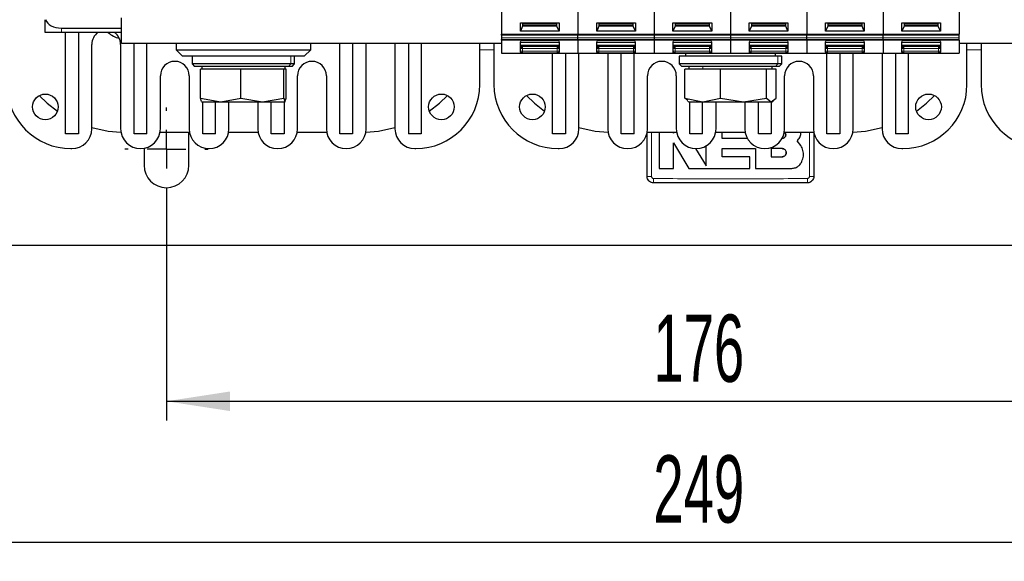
# Model space of a CAD drawing. Header units: millimetres. Extents: x 5 to 418, y 2 to 292.
# Tile 3 of 48: x 66 to 117, y 62 to 90. Entities that reach past the tile are written whole.
import ezdxf

# ---------------------------------------------------------------- set-up
doc = ezdxf.new("R2010")
doc.units = ezdxf.units.MM
doc.layers.add('SLD-0', color=7, linetype='Continuous')
doc.styles.add('SLDTEXTSTYLE0', font='TXT', dxfattribs={"width": 0.605})
doc.dimstyles.new('SLDDIMSTYLE0', dxfattribs={"dimtxt": 3.5, "dimasz": 3.302, "dimexe": 0, "dimexo": 0.0625, "dimgap": 0.875, "dimtad": 1, "dimlfac": 3, "dimrnd": 1e-09, "dimzin": 12, "dimdsep": 46, "dimtxsty": 'SLDTEXTSTYLE0', "dimsah": 1, "dimcen": 0.09, "dimadec": 0, "dimazin": 3, "dimtfac": 1, "dimtofl": 0, "dimtmove": 0, "dimatfit": 3, "dimfxl": 1, "dimfrac": 2, "dimtolj": 1, "dimtzin": 12, "dimarcsym": 0})

# ---------------------------------------------------------------- blocks, each defined once
blk = doc.blocks.new('_D_6')
at = {"layer": 'SLD-0'}
for p, q in [((73.18, 81.149), (73.18, 69.21)), ((131.846, 81.149), (131.846, 69.21)), ((73.18, 70.21), (131.846, 70.21))]:
    blk.add_line(p, q, dxfattribs=at)
for points in [[(73.18, 70.21), (76.482, 69.702), (76.482, 70.718)], [(131.846, 70.21), (128.544, 70.718), (128.544, 69.702)]]:
    blk.add_solid(points, dxfattribs=at)
at = {"layer": 'SLD-0', "insert": (98.503, 74.721), "char_height": 3.5, "attachment_point": 1, "style": 'SLDTEXTSTYLE0'}
blk.add_mtext('176', dxfattribs=at)
blk = doc.blocks.new('_D_7')
at = {"layer": 'SLD-0'}
for p, q in [((61.013, 81.149), (61.013, 61.889)), ((144.013, 81.149), (144.013, 61.889)), ((61.013, 62.889), (144.013, 62.889))]:
    blk.add_line(p, q, dxfattribs=at)
for points in [[(61.013, 62.889), (64.315, 62.381), (64.315, 63.397)], [(144.013, 62.889), (140.711, 63.397), (140.711, 62.381)]]:
    blk.add_solid(points, dxfattribs=at)
at = {"layer": 'SLD-0', "insert": (98.503, 67.401), "char_height": 3.5, "attachment_point": 1, "style": 'SLDTEXTSTYLE0'}
blk.add_mtext('249', dxfattribs=at)
blk = doc.blocks.new('SW_CENTERMARKSYMBOL_2')
at = {"layer": 'SLD-0', "color": 0}
for p, q in [((0, 2), (0, 2.167)), ((0, 0), (0, 1)), ((-2, 0), (-2.167, 0)), ((0, 0), (-1, 0)), ((0, 0), (0, -1)), ((0, 0), (1, 0)), ((2, 0), (2.167, 0)), ((0, -2), (0, -2.167))]:
    blk.add_line(p, q, dxfattribs=at)

msp = doc.modelspace()

# ---------------------------------------------------------------- linework, layer by layer
at = {"color": 7, "linetype": 'Continuous', "lineweight": 25}
for p, q in [((90.613, 92.1636), (90.613, 89.2937)), ((94.5796, 92.1636), (94.5796, 89.2937)), ((98.5463, 92.1636), (98.5463, 89.2937)), ((102.513, 92.1636), (102.513, 89.2937)), ((106.4796, 92.1636), (106.4796, 89.2937)), ((110.4463, 92.1636), (110.4463, 89.2937)), ((114.413, 92.1636), (114.413, 89.2937)), ((70.8463, 88.8157), (70.8463, 90.149)), ((66.8796, 89.3823), (66.8796, 90.049)), ((67.713, 89.6157), (70.8463, 89.6157)), ((91.5881, 89.8829), (93.6046, 89.8829)), ((91.5881, 89.4588), (91.5881, 89.8829)), ((91.7046, 89.718), (91.5881, 89.4588)), ((91.7046, 89.8829), (91.7046, 89.718)), ((93.488, 89.7651), (91.7046, 89.7651)), ((93.488, 89.718), (91.7046, 89.718)), ((93.488, 89.718), (93.488, 89.8829)), ((93.6046, 89.4588), (93.488, 89.718)), ((93.6046, 89.8829), (93.6046, 89.4588)), ((95.5547, 89.8829), (97.5712, 89.8829)), ((95.5547, 89.4588), (95.5547, 89.8829)), ((95.6713, 89.718), (95.5547, 89.4588)), ((95.6713, 89.8829), (95.6713, 89.718)), ((97.4546, 89.7651), (95.6713, 89.7651)), ((97.4546, 89.718), (95.6713, 89.718)), ((97.4546, 89.718), (97.4546, 89.8829)), ((97.5712, 89.4588), (97.4546, 89.718)), ((97.5712, 89.8829), (97.5712, 89.4588)), ((99.5214, 89.8829), (101.5379, 89.8829)), ((99.5214, 89.4588), (99.5214, 89.8829)), ((99.638, 89.718), (99.5214, 89.4588)), ((99.638, 89.8829), (99.638, 89.718)), ((101.4213, 89.7651), (99.638, 89.7651)), ((101.4213, 89.718), (99.638, 89.718)), ((101.4213, 89.718), (101.4213, 89.8829)), ((101.5379, 89.4588), (101.4213, 89.718)), ((101.5379, 89.8829), (101.5379, 89.4588)), ((103.4881, 89.8829), (105.5046, 89.8829)), ((103.4881, 89.4588), (103.4881, 89.8829)), ((103.6046, 89.718), (103.4881, 89.4588)), ((103.6046, 89.8829), (103.6046, 89.718)), ((105.388, 89.7651), (103.6046, 89.7651)), ((105.388, 89.718), (103.6046, 89.718)), ((105.388, 89.718), (105.388, 89.8829)), ((105.5046, 89.4588), (105.388, 89.718)), ((105.5046, 89.8829), (105.5046, 89.4588)), ((107.4547, 89.8829), (109.4712, 89.8829)), ((107.4547, 89.4588), (107.4547, 89.8829)), ((107.5713, 89.718), (107.4547, 89.4588)), ((107.5713, 89.8829), (107.5713, 89.718)), ((109.3546, 89.7651), (107.5713, 89.7651)), ((109.3546, 89.718), (107.5713, 89.718)), ((109.3546, 89.718), (109.3546, 89.8829)), ((109.4712, 89.4588), (109.3546, 89.718)), ((109.4712, 89.8829), (109.4712, 89.4588)), ((111.4214, 89.8829), (113.4379, 89.8829)), ((111.4214, 89.4588), (111.4214, 89.8829)), ((111.538, 89.718), (111.4214, 89.4588)), ((111.538, 89.8829), (111.538, 89.718)), ((113.3213, 89.7651), (111.538, 89.7651)), ((113.3213, 89.718), (111.538, 89.718)), ((113.3213, 89.718), (113.3213, 89.8829)), ((113.4379, 89.4588), (113.3213, 89.718)), ((113.4379, 89.8829), (113.4379, 89.4588)), ((67.713, 89.3823), (66.8796, 89.3823)), ((70.8463, 89.3823), (67.713, 89.3823)), ((67.9296, 84.1157), (67.9296, 89.3823)), ((68.5963, 89.3823), (68.5963, 84.1157)), ((90.613, 89.2937), (94.5796, 89.2937)), ((90.613, 89.2466), (90.613, 89.2937)), ((90.613, 89.2466), (90.613, 89.1051)), ((90.613, 89.1051), (90.613, 89.0116)), ((93.6046, 89.4588), (91.5881, 89.4588)), ((94.5796, 89.2466), (94.5796, 89.2937)), ((94.5796, 89.2937), (98.5463, 89.2937)), ((94.5796, 89.1051), (94.5796, 89.2466)), ((94.5796, 89.0116), (94.5796, 89.1051)), ((97.5712, 89.4588), (95.5547, 89.4588)), ((98.5463, 89.2937), (102.513, 89.2937)), ((98.5463, 89.2466), (98.5463, 89.2937)), ((98.5463, 89.2466), (98.5463, 89.1051)), ((98.5463, 89.1051), (98.5463, 89.0116)), ((101.5379, 89.4588), (99.5214, 89.4588)), ((102.513, 89.2937), (106.4796, 89.2937)), ((102.513, 89.2466), (102.513, 89.2937)), ((102.513, 89.2466), (102.513, 89.1051)), ((102.513, 89.1051), (102.513, 89.0116)), ((105.5046, 89.4588), (103.4881, 89.4588)), ((106.4796, 89.2466), (106.4796, 89.2937)), ((106.4796, 89.2937), (110.4463, 89.2937)), ((106.4796, 89.1051), (106.4796, 89.2466)), ((106.4796, 89.0116), (106.4796, 89.1051)), ((109.4712, 89.4588), (107.4547, 89.4588)), ((110.4463, 89.2466), (110.4463, 89.2937)), ((110.4463, 89.2937), (114.413, 89.2937)), ((110.4463, 89.1051), (110.4463, 89.2466)), ((110.4463, 89.0116), (110.4463, 89.1051)), ((113.4379, 89.4588), (111.4214, 89.4588)), ((114.413, 89.2466), (114.413, 89.2937)), ((114.413, 89.1051), (114.413, 89.2466)), ((114.413, 89.0116), (114.413, 89.1051)), ((69.2963, 84.3823), (69.2963, 88.7657)), ((70.7963, 88.7657), (70.7963, 84.3823)), ((90.613, 88.8157), (70.8463, 88.8157)), ((71.4963, 84.1157), (71.4963, 88.8157)), ((72.163, 84.1157), (72.163, 88.8157)), ((73.6796, 88.8157), (73.6796, 88.4823)), ((80.6796, 88.4823), (80.6796, 88.8157)), ((82.1963, 84.1157), (82.1963, 88.8157)), ((82.863, 88.8157), (82.863, 84.1157)), ((83.563, 88.7657), (83.5646, 88.8157)), ((83.563, 84.3823), (83.563, 88.7657)), ((85.0613, 88.8157), (85.063, 88.7657)), ((85.063, 88.7657), (85.063, 84.3823)), ((85.763, 88.8157), (85.763, 84.1157)), ((86.4296, 88.8157), (86.4296, 84.1157)), ((89.4796, 86.6823), (89.4796, 88.8157)), ((90.213, 88.8157), (90.213, 86.6823)), ((90.613, 88.9823), (90.613, 89.0116)), ((94.5796, 88.9823), (90.613, 88.9823)), ((90.613, 88.9823), (90.613, 88.3157)), ((91.5963, 88.9026), (91.613, 88.9377)), ((91.5963, 88.3642), (91.5963, 88.9026)), ((93.5963, 88.649), (91.5963, 88.649)), ((91.641, 88.9657), (93.5516, 88.9657)), ((93.5796, 88.9377), (93.5963, 88.9026)), ((93.5963, 88.9026), (93.5963, 88.3642)), ((94.5796, 88.9823), (94.5796, 89.0116)), ((94.5796, 88.9823), (94.5796, 88.3157)), ((98.5463, 88.9823), (94.5796, 88.9823)), ((95.563, 88.9026), (95.5797, 88.9377)), ((95.563, 88.3642), (95.563, 88.9026)), ((97.563, 88.649), (95.563, 88.649)), ((95.6077, 88.9657), (97.5183, 88.9657)), ((97.5463, 88.9377), (97.563, 88.9026)), ((97.563, 88.9026), (97.563, 88.3642)), ((98.5463, 88.9823), (98.5463, 89.0116)), ((102.513, 88.9823), (98.5463, 88.9823)), ((98.5463, 88.9823), (98.5463, 88.3157)), ((99.5296, 88.9026), (99.5463, 88.9377)), ((99.5296, 88.3642), (99.5296, 88.9026)), ((101.5296, 88.649), (99.5296, 88.649)), ((99.5744, 88.9657), (101.4849, 88.9657)), ((101.5129, 88.9377), (101.5296, 88.9026)), ((101.5296, 88.9026), (101.5296, 88.3642)), ((102.513, 88.9823), (102.513, 89.0116)), ((106.4796, 88.9823), (102.513, 88.9823)), ((102.513, 88.9823), (102.513, 88.3157)), ((103.4963, 88.9026), (103.513, 88.9377)), ((103.4963, 88.3642), (103.4963, 88.9026)), ((105.4963, 88.649), (103.4963, 88.649)), ((103.541, 88.9657), (105.4516, 88.9657)), ((105.4796, 88.9377), (105.4963, 88.9026)), ((105.4963, 88.9026), (105.4963, 88.3642)), ((106.4796, 88.9823), (106.4796, 89.0116)), ((106.4796, 88.9823), (106.4796, 88.3157)), ((110.4463, 88.9823), (106.4796, 88.9823)), ((107.463, 88.9026), (107.4797, 88.9377)), ((107.463, 88.3642), (107.463, 88.9026)), ((109.463, 88.649), (107.463, 88.649)), ((107.5077, 88.9657), (109.4183, 88.9657)), ((109.4463, 88.9377), (109.463, 88.9026)), ((109.463, 88.9026), (109.463, 88.3642)), ((110.4463, 88.9823), (110.4463, 89.0116)), ((110.4463, 88.9823), (110.4463, 88.3157)), ((114.413, 88.9823), (110.4463, 88.9823)), ((111.4296, 88.9026), (111.4463, 88.9377)), ((111.4296, 88.3642), (111.4296, 88.9026)), ((113.4296, 88.649), (111.4296, 88.649)), ((111.4744, 88.9657), (113.3849, 88.9657)), ((113.4129, 88.9377), (113.4296, 88.9026)), ((113.4296, 88.9026), (113.4296, 88.3642)), ((114.413, 88.9823), (114.413, 89.0116)), ((114.413, 88.9823), (114.413, 88.3157)), ((134.1796, 88.8157), (114.413, 88.8157)), ((114.813, 86.6823), (114.813, 88.8157)), ((115.5463, 88.8157), (115.5463, 86.6823)), ((73.6796, 88.4823), (74.013, 88.149)), ((73.6796, 88.4823), (80.6796, 88.4823)), ((80.3463, 88.149), (74.013, 88.149)), ((74.513, 88.149), (74.513, 87.749)), ((79.8463, 87.749), (79.8463, 88.149)), ((80.3463, 88.149), (80.6796, 88.4823)), ((90.613, 88.3157), (94.5796, 88.3157)), ((93.263, 84.1157), (93.263, 88.3157)), ((93.9296, 88.3157), (93.9296, 84.1157)), ((94.5796, 88.3157), (98.5463, 88.3157)), ((94.6296, 84.3823), (94.6296, 88.3157)), ((96.1296, 88.3157), (96.1296, 84.3823)), ((96.8296, 84.1157), (96.8296, 88.3157)), ((97.4963, 84.1157), (97.4963, 88.3157)), ((98.5463, 88.3157), (102.513, 88.3157)), ((99.8463, 88.149), (99.8463, 87.749)), ((104.9762, 88.149), (99.8463, 88.149)), ((100.1796, 88.3157), (100.1796, 88.149)), ((102.513, 88.3157), (106.4796, 88.3157)), ((104.8463, 88.149), (104.8463, 88.3157)), ((105.1796, 88.149), (104.9762, 88.149)), ((105.1796, 87.749), (105.1796, 88.149)), ((106.4796, 88.3157), (110.4463, 88.3157)), ((107.5296, 84.1157), (107.5296, 88.3157)), ((108.1963, 88.3157), (108.1963, 84.1157)), ((108.8963, 84.3823), (108.8963, 88.3157)), ((110.3963, 88.3157), (110.3963, 84.3823)), ((110.4463, 88.3157), (114.413, 88.3157)), ((111.0963, 88.3157), (111.0963, 84.1157)), ((111.763, 88.3157), (111.763, 84.1157)), ((74.513, 87.749), (74.6463, 87.6157)), ((79.6429, 87.749), (74.513, 87.749)), ((79.5198, 87.6157), (74.6463, 87.6157)), ((75.013, 87.6157), (75.013, 87.4823)), ((79.3463, 87.4823), (79.3463, 87.6157)), ((79.713, 87.6157), (79.5198, 87.6157)), ((79.8463, 87.749), (79.6429, 87.749)), ((79.713, 87.6157), (79.8463, 87.749)), ((99.8463, 87.749), (99.9796, 87.6157)), ((104.9762, 87.749), (99.8463, 87.749)), ((104.8531, 87.6157), (99.9796, 87.6157)), ((100.3463, 87.6157), (100.3463, 87.4823)), ((104.6796, 87.4823), (104.6796, 87.6157)), ((105.0463, 87.6157), (104.8531, 87.6157)), ((105.1796, 87.749), (104.9762, 87.749)), ((105.0463, 87.6157), (105.1796, 87.749)), ((72.863, 84.3823), (72.863, 87.1323)), ((74.363, 87.1323), (74.363, 84.3823)), ((74.9524, 85.9758), (74.9524, 87.4823)), ((76.0026, 87.4823), (74.9524, 87.4823)), ((77.0529, 87.4823), (76.0026, 87.4823)), ((77.0529, 85.9758), (77.0529, 87.4823)), ((78.1665, 87.4823), (77.0529, 87.4823)), ((79.2802, 87.4823), (78.1665, 87.4823)), ((79.2802, 85.9758), (79.2802, 87.4823)), ((79.3435, 87.4823), (79.2802, 87.4823)), ((79.4069, 87.4823), (79.3435, 87.4823)), ((79.4069, 85.9758), (79.4069, 87.4823)), ((79.9963, 84.3823), (79.9963, 87.1323)), ((81.4963, 87.1323), (81.4963, 84.3823)), ((98.1963, 84.3823), (98.1963, 87.1323)), ((99.6963, 87.1323), (99.6963, 84.3823)), ((100.1365, 85.9758), (100.1365, 87.4823)), ((101.0693, 87.4823), (100.1365, 87.4823)), ((102.0021, 87.4823), (101.0693, 87.4823)), ((102.0021, 85.9758), (102.0021, 87.4823)), ((103.1903, 87.4823), (102.0021, 87.4823)), ((104.3786, 87.4823), (103.1903, 87.4823)), ((104.3786, 85.9758), (104.3786, 87.4823)), ((104.634, 87.4823), (104.3786, 87.4823)), ((104.8894, 87.4823), (104.634, 87.4823)), ((104.8894, 85.9758), (104.8894, 87.4823)), ((105.3296, 84.3823), (105.3296, 87.1323)), ((106.8296, 87.1323), (106.8296, 84.3823)), ((74.9523, 85.9759), (76.0026, 85.7823)), ((75.0103, 85.799), (74.9524, 85.9758)), ((75.0077, 85.7854), (75.0172, 85.7799)), ((75.0158, 85.7823), (76.0026, 85.7823)), ((75.063, 84.1157), (75.063, 85.7823)), ((75.7296, 84.1157), (75.7296, 85.7823)), ((76.0026, 85.7823), (77.053, 85.9759)), ((76.0026, 85.7823), (78.1665, 85.7823)), ((76.4296, 84.3823), (76.4296, 85.7823)), ((77.0528, 85.9759), (78.1665, 85.7823)), ((77.9296, 85.7823), (77.9296, 84.3823)), ((78.1665, 85.7823), (79.2802, 85.9759)), ((78.1665, 85.7823), (79.3435, 85.7823)), ((78.6296, 84.1157), (78.6296, 85.7823)), ((79.2802, 85.9758), (79.3435, 85.7823)), ((79.2963, 85.7823), (79.2963, 84.1157)), ((79.342, 85.7799), (79.3516, 85.7854)), ((79.3435, 85.7823), (79.4069, 85.9758)), ((100.2999, 85.8521), (100.1365, 85.9759)), ((100.1365, 85.9758), (101.0693, 85.7823)), ((100.2813, 85.8198), (100.3463, 85.7823)), ((100.3463, 85.7823), (101.0693, 85.7823)), ((100.3963, 84.1157), (100.3963, 85.7823)), ((101.063, 84.1157), (101.063, 85.7823)), ((101.0693, 85.7823), (102.0021, 85.9758)), ((101.0693, 85.7823), (103.1903, 85.7823)), ((101.763, 84.3823), (101.763, 85.7823)), ((102.002, 85.9759), (103.1903, 85.7823)), ((103.1903, 85.7823), (104.3786, 85.9759)), ((103.1903, 85.7823), (104.634, 85.7823)), ((103.263, 85.7823), (103.263, 84.3823)), ((103.963, 84.1157), (103.963, 85.7823)), ((104.3786, 85.9759), (104.634, 85.7823)), ((104.6296, 85.7823), (104.6296, 84.1157)), ((104.634, 85.7823), (104.8894, 85.9759)), ((104.634, 85.7823), (104.6796, 85.7823)), ((104.6796, 85.7823), (104.7446, 85.8198)), ((68.5963, 84.1157), (67.9296, 84.1157)), ((72.163, 84.1157), (71.4963, 84.1157)), ((72.8466, 84.199), (74.3794, 84.199)), ((74.3463, 84.149), (74.3452, 84.199)), ((74.3463, 82.4823), (74.3463, 84.149)), ((75.7296, 84.1157), (75.063, 84.1157)), ((76.4132, 84.199), (77.946, 84.199)), ((79.2963, 84.1157), (78.6296, 84.1157)), ((79.9799, 84.199), (81.5127, 84.199)), ((82.863, 84.1157), (82.1963, 84.1157)), ((86.4296, 84.1157), (85.763, 84.1157)), ((93.9296, 84.1157), (93.263, 84.1157)), ((97.4963, 84.1157), (96.8296, 84.1157)), ((98.1799, 84.199), (99.7127, 84.199)), ((99.5426, 84.1478), (99.5426, 84.199)), ((99.6028, 84.199), (99.5426, 84.1478)), ((101.063, 84.1157), (100.3963, 84.1157)), ((101.7466, 84.199), (103.2794, 84.199)), ((102.0813, 83.8721), (102.0813, 84.199)), ((104.6296, 84.1157), (103.963, 84.1157)), ((105.3132, 84.199), (106.846, 84.199)), ((108.1963, 84.1157), (107.5296, 84.1157)), ((111.763, 84.1157), (111.0963, 84.1157)), ((99.5422, 83.6472), (100.3492, 82.3209)), ((99.5422, 82.3209), (99.5422, 83.6472)), ((103.4215, 83.8721), (102.0813, 83.8721)), ((106.18, 83.5095), (105.9902, 83.7445)), ((68.213, 83.349), (68.263, 83.349)), ((72.013, 83.3654), (72.013, 82.4823)), ((86.0963, 83.349), (86.1463, 83.349)), ((93.5463, 83.349), (93.5963, 83.349)), ((100.6993, 83.35), (101.2513, 82.4427)), ((102.0817, 83.3473), (103.8078, 83.3473)), ((102.0817, 82.9222), (102.0817, 83.3473)), ((103.8078, 83.3473), (103.8078, 82.3209)), ((104.6207, 83.3473), (104.6207, 82.9222)), ((105.2011, 83.3473), (104.6207, 83.3473)), ((111.4296, 83.349), (111.4796, 83.349)), ((103.5162, 82.9222), (102.0817, 82.9222)), ((103.5162, 82.3209), (103.5162, 82.9222)), ((104.6207, 82.9222), (105.2011, 82.9222)), ((98.8095, 82.3209), (99.5422, 82.3209)), ((100.3492, 82.3209), (103.5162, 82.3209)), ((103.8078, 82.3209), (105.7002, 82.3209)), ((147.013, 78.3157), (58.013, 78.3157))]:
    msp.add_line(p, q, dxfattribs=at)
at = {"color": 7, "linetype": 'Continuous', "lineweight": 18}
for p, q in [((67.713, 89.3823), (67.713, 89.6157)), ((93.488, 89.8476), (91.7046, 89.8476)), ((97.4546, 89.8476), (95.6713, 89.8476)), ((101.4213, 89.8476), (99.638, 89.8476)), ((105.388, 89.8476), (103.6046, 89.8476)), ((109.3546, 89.8476), (107.5713, 89.8476)), ((113.3213, 89.8476), (111.538, 89.8476)), ((90.613, 89.2466), (94.5796, 89.2466)), ((94.5796, 89.1051), (90.613, 89.1051)), ((94.5796, 89.2466), (98.5463, 89.2466)), ((98.5463, 89.1051), (94.5796, 89.1051)), ((98.5463, 89.2466), (102.513, 89.2466)), ((102.513, 89.1051), (98.5463, 89.1051)), ((102.513, 89.2466), (106.4796, 89.2466)), ((106.4796, 89.1051), (102.513, 89.1051)), ((106.4796, 89.2466), (110.4463, 89.2466)), ((110.4463, 89.1051), (106.4796, 89.1051)), ((110.4463, 89.2466), (114.413, 89.2466)), ((114.413, 89.1051), (110.4463, 89.1051)), ((94.5796, 89.0116), (90.613, 89.0116)), ((93.5963, 88.8561), (91.5963, 88.8561)), ((93.5963, 88.7316), (91.5963, 88.7316)), ((91.5963, 88.6217), (91.6963, 88.6217)), ((91.6963, 88.6217), (91.6963, 88.549)), ((93.4963, 88.549), (93.4963, 88.6217)), ((93.4963, 88.6217), (93.5963, 88.6216)), ((98.5463, 89.0116), (94.5796, 89.0116)), ((97.563, 88.8561), (95.563, 88.8561)), ((97.563, 88.7316), (95.563, 88.7316)), ((95.563, 88.6217), (95.663, 88.6217)), ((95.663, 88.6217), (95.663, 88.549)), ((97.463, 88.549), (97.463, 88.6217)), ((97.463, 88.6217), (97.563, 88.6216)), ((102.513, 89.0116), (98.5463, 89.0116)), ((101.5296, 88.8561), (99.5296, 88.8561)), ((101.5296, 88.7316), (99.5296, 88.7316)), ((99.5296, 88.6217), (99.6296, 88.6217)), ((99.6296, 88.6217), (99.6296, 88.549)), ((101.4296, 88.549), (101.4296, 88.6217)), ((101.4296, 88.6217), (101.5296, 88.6216)), ((106.4796, 89.0116), (102.513, 89.0116)), ((105.4963, 88.8561), (103.4963, 88.8561)), ((105.4963, 88.7316), (103.4963, 88.7316)), ((103.4963, 88.6217), (103.5963, 88.6217)), ((103.5963, 88.6217), (103.5963, 88.549)), ((105.3963, 88.549), (105.3963, 88.6217)), ((105.3963, 88.6217), (105.4963, 88.6216)), ((110.4463, 89.0116), (106.4796, 89.0116)), ((109.463, 88.8561), (107.463, 88.8561)), ((109.463, 88.7316), (107.463, 88.7316)), ((107.463, 88.6217), (107.563, 88.6217)), ((107.563, 88.6217), (107.563, 88.549)), ((109.363, 88.549), (109.363, 88.6217)), ((109.363, 88.6217), (109.463, 88.6216)), ((114.413, 89.0116), (110.4463, 89.0116)), ((113.4296, 88.8561), (111.4296, 88.8561)), ((113.4296, 88.7316), (111.4296, 88.7316)), ((111.4296, 88.6217), (111.5296, 88.6217)), ((111.5296, 88.6217), (111.5296, 88.549)), ((113.3296, 88.549), (113.3296, 88.6217)), ((113.3296, 88.6217), (113.4296, 88.6216)), ((79.6429, 88.149), (79.6429, 87.749)), ((90.213, 88.4823), (89.4796, 88.4823)), ((91.6963, 88.549), (91.5963, 88.549)), ((91.5963, 88.416), (91.6963, 88.416)), ((91.6963, 88.549), (91.6963, 88.416)), ((91.6963, 88.549), (93.4963, 88.549)), ((91.6963, 88.416), (91.6963, 88.3194)), ((93.4963, 88.416), (91.6963, 88.416)), ((93.4963, 88.3194), (91.6963, 88.3194)), ((93.5963, 88.549), (93.4963, 88.549)), ((93.4963, 88.416), (93.4963, 88.549)), ((93.4963, 88.3194), (93.4963, 88.416)), ((93.4963, 88.416), (93.5963, 88.416)), ((95.663, 88.549), (95.563, 88.549)), ((95.563, 88.416), (95.663, 88.416)), ((95.663, 88.549), (95.663, 88.416)), ((95.663, 88.549), (97.463, 88.549)), ((95.663, 88.416), (95.663, 88.3194)), ((97.463, 88.416), (95.663, 88.416)), ((97.463, 88.3194), (95.663, 88.3194)), ((97.563, 88.549), (97.463, 88.549)), ((97.463, 88.416), (97.463, 88.549)), ((97.463, 88.3194), (97.463, 88.416)), ((97.463, 88.416), (97.563, 88.416)), ((99.6296, 88.549), (99.5296, 88.549)), ((99.5296, 88.416), (99.6296, 88.416)), ((99.6296, 88.549), (99.6296, 88.416)), ((99.6296, 88.549), (101.4296, 88.549)), ((99.6296, 88.416), (99.6296, 88.3194)), ((101.4296, 88.416), (99.6296, 88.416)), ((101.4296, 88.3194), (99.6296, 88.3194)), ((101.5296, 88.549), (101.4296, 88.549)), ((101.4296, 88.416), (101.4296, 88.549)), ((101.4296, 88.3194), (101.4296, 88.416)), ((101.4296, 88.416), (101.5296, 88.416)), ((103.5963, 88.549), (103.4963, 88.549)), ((103.4963, 88.416), (103.5963, 88.416)), ((103.5963, 88.549), (103.5963, 88.416)), ((103.5963, 88.549), (105.3963, 88.549)), ((103.5963, 88.416), (103.5963, 88.3194)), ((105.3963, 88.416), (103.5963, 88.416)), ((105.3963, 88.3194), (103.5963, 88.3194)), ((104.9762, 88.149), (104.9762, 87.749)), ((105.4963, 88.549), (105.3963, 88.549)), ((105.3963, 88.416), (105.3963, 88.549)), ((105.3963, 88.3194), (105.3963, 88.416)), ((105.3963, 88.416), (105.4963, 88.416)), ((107.563, 88.549), (107.463, 88.549)), ((107.463, 88.416), (107.563, 88.416)), ((107.563, 88.549), (107.563, 88.416)), ((107.563, 88.549), (109.363, 88.549)), ((107.563, 88.416), (107.563, 88.3194)), ((109.363, 88.416), (107.563, 88.416)), ((109.363, 88.3194), (107.563, 88.3194)), ((109.463, 88.549), (109.363, 88.549)), ((109.363, 88.416), (109.363, 88.549)), ((109.363, 88.3194), (109.363, 88.416)), ((109.363, 88.416), (109.463, 88.416)), ((111.5296, 88.549), (111.4296, 88.549)), ((111.4296, 88.416), (111.5296, 88.416)), ((111.5296, 88.549), (111.5296, 88.416)), ((111.5296, 88.549), (113.3296, 88.549)), ((111.5296, 88.416), (111.5296, 88.3194)), ((113.3296, 88.416), (111.5296, 88.416)), ((113.3296, 88.3194), (111.5296, 88.3194)), ((113.4296, 88.549), (113.3296, 88.549)), ((113.3296, 88.416), (113.3296, 88.549)), ((113.3296, 88.3194), (113.3296, 88.416)), ((113.3296, 88.416), (113.4296, 88.416)), ((115.5463, 88.4823), (114.813, 88.4823)), ((79.3435, 87.4823), (79.3435, 87.6157)), ((79.5198, 87.6157), (79.6429, 87.749)), ((101.0693, 87.4823), (101.0693, 87.6157)), ((104.8531, 87.6157), (104.9762, 87.749))]:
    msp.add_line(p, q, dxfattribs=at)
at = {"color": 7, "linetype": 'Continuous', "lineweight": 25, "flags": 128}
for points in [[(66.5656, 86.1037), (66.9804, 85.7093), (67.5099, 85.2985)], [(86.8493, 85.2985), (87.3789, 85.7093), (87.7936, 86.1037)], [(91.899, 86.1037), (92.3138, 85.7093), (92.8433, 85.2985)], [(112.1827, 85.2985), (112.7122, 85.7093), (113.127, 86.1037)], [(69.2963, 84.4469), (70.1497, 84.2619), (70.812, 84.2028)], [(83.5473, 84.2028), (84.2096, 84.2619), (85.063, 84.4469)], [(94.6296, 84.4469), (95.483, 84.2619), (96.1454, 84.2028)], [(108.8806, 84.2028), (109.543, 84.2619), (110.3963, 84.4469)]]:
    msp.add_lwpolyline(points, dxfattribs=at)
at = {"color": 7, "linetype": 'Continuous', "lineweight": 25}
for centre in [(66.8796, 85.5157), (87.4796, 85.5157), (92.213, 85.5157), (112.813, 85.5157)]:
    msp.add_circle(centre, 0.6667, dxfattribs=at)
for centre, radius, start, end in [((70.0463, 88.7657), 0.75, 124.69213, 180), ((71.0296, 90.3823), 1.3333, 228.59038, 256.80585), ((70.0463, 88.7657), 0.75, 0, 55.30787), ((91.6963, 88.8823), 0.1, 90, 146.39818), ((93.4963, 88.8823), 0.1, 33.60182, 90), ((95.663, 88.8823), 0.1, 90, 146.39818), ((97.463, 88.8823), 0.1, 33.60182, 90), ((99.6296, 88.8823), 0.1, 90, 146.39818), ((101.4296, 88.8823), 0.1, 33.60182, 90), ((103.5963, 88.8823), 0.1, 90, 146.39818), ((105.3963, 88.8823), 0.1, 33.60182, 90), ((107.563, 88.8823), 0.1, 90, 146.39818), ((109.363, 88.8823), 0.1, 33.60182, 90), ((111.5296, 88.8823), 0.1, 90, 146.39818), ((113.3296, 88.8823), 0.1, 33.60182, 90), ((73.613, 87.1323), 0.75, 0, 180), ((80.7463, 87.1323), 0.75, 0, 180), ((98.9463, 87.1323), 0.75, 0, 180), ((106.0796, 87.1323), 0.75, 0, 180), ((68.213, 86.6823), 3.3333, 180, 270), ((86.1463, 86.6823), 3.3333, 270, 0), ((93.5463, 86.6823), 3.3333, 180, 270), ((111.4796, 86.6823), 3.3333, 270, 0), ((118.8796, 86.6823), 3.3333, 180, 270), ((68.263, 84.3823), 1.0333, 270, 0), ((71.8296, 84.3823), 1.0333, 180, 0), ((75.3963, 84.3823), 1.0333, 180, 0), ((78.963, 84.3823), 1.0333, 180, 0), ((82.5296, 84.3823), 1.0333, 180, 0), ((86.0963, 84.3823), 1.0333, 180, 270), ((93.5963, 84.3823), 1.0333, 270, 0), ((97.163, 84.3823), 1.0333, 180, 0), ((100.7296, 84.3823), 1.0333, 180, 0), ((104.2963, 84.3823), 1.0333, 180, 0), ((107.863, 84.3823), 1.0333, 180, 0), ((111.4296, 84.3823), 1.0333, 180, 270), ((73.1796, 82.4823), 1.1667, 180, 0)]:
    msp.add_arc(centre, radius, start, end, dxfattribs=at)
at = {"color": 7, "linetype": 'Continuous', "lineweight": 18}
for centre, radius, start, end in [((98.3523, 86.7242), 4.8283, 267.95105, 270.67242), ((103.2034, 81.7383), 4.6936, 179.30828, 182.10781), ((101.8201, 81.7383), 4.696, 357.89328, 0.69137), ((106.6737, 86.7276), 4.8317, 269.32805, 272.04752)]:
    msp.add_arc(centre, radius, start, end, dxfattribs=at)
at = {"color": 7, "linetype": 'Continuous', "lineweight": 25}
msp.add_ellipse((67.713, 90.1573), major_axis=(0.8333, 0), ratio=0.65, start_param=3.3429506, end_param=4.712389, dxfattribs=at)
for points, knots in [([(91.6008, 88.5978), (91.6048, 88.5961), (91.6126, 88.5928), (91.6449, 88.5999), (91.675, 88.6126), (91.6963, 88.6217)], [0, 0, 0, 0, 0.2293217, 0.4538366, 1, 1, 1, 1]), ([(93.4963, 88.6217), (93.5179, 88.6125), (93.548, 88.5998), (93.5802, 88.5928), (93.5879, 88.5961), (93.5918, 88.5978)], [0, 0, 0, 0, 0.5523081, 0.7720021, 1, 1, 1, 1]), ([(95.5675, 88.5978), (95.5714, 88.5961), (95.5793, 88.5928), (95.6115, 88.5999), (95.6416, 88.6126), (95.663, 88.6217)], [0, 0, 0, 0, 0.2293217, 0.4538366, 1, 1, 1, 1]), ([(97.463, 88.6217), (97.4845, 88.6125), (97.5147, 88.5998), (97.5468, 88.5928), (97.5546, 88.5961), (97.5585, 88.5978)], [0, 0, 0, 0, 0.5523081, 0.7720021, 1, 1, 1, 1]), ([(99.5341, 88.5978), (99.5381, 88.5961), (99.5459, 88.5928), (99.5782, 88.5999), (99.6083, 88.6126), (99.6296, 88.6217)], [0, 0, 0, 0, 0.2293217, 0.4538366, 1, 1, 1, 1]), ([(101.4296, 88.6217), (101.4512, 88.6125), (101.4813, 88.5998), (101.5135, 88.5928), (101.5212, 88.5961), (101.5252, 88.5978)], [0, 0, 0, 0, 0.5523081, 0.7720021, 1, 1, 1, 1]), ([(103.5008, 88.5978), (103.5048, 88.5961), (103.5126, 88.5928), (103.5449, 88.5999), (103.575, 88.6126), (103.5963, 88.6217)], [0, 0, 0, 0, 0.22932173, 0.45383656, 1, 1, 1, 1]), ([(105.3963, 88.6217), (105.4179, 88.6125), (105.448, 88.5998), (105.4802, 88.5928), (105.4879, 88.5961), (105.4918, 88.5978)], [0, 0, 0, 0, 0.5523081, 0.7720021, 1, 1, 1, 1]), ([(107.4675, 88.5978), (107.4714, 88.5961), (107.4793, 88.5928), (107.5115, 88.5999), (107.5416, 88.6126), (107.563, 88.6217)], [0, 0, 0, 0, 0.2293217, 0.4538366, 1, 1, 1, 1]), ([(109.363, 88.6217), (109.3845, 88.6125), (109.4147, 88.5998), (109.4468, 88.5928), (109.4546, 88.5961), (109.4585, 88.5978)], [0, 0, 0, 0, 0.5523081, 0.7720021, 1, 1, 1, 1]), ([(111.4341, 88.5978), (111.4381, 88.5961), (111.4459, 88.5928), (111.4782, 88.5999), (111.5083, 88.6126), (111.5296, 88.6217)], [0, 0, 0, 0, 0.2293217, 0.4538366, 1, 1, 1, 1]), ([(113.3296, 88.6217), (113.3512, 88.6125), (113.3813, 88.5998), (113.4135, 88.5928), (113.4212, 88.5961), (113.4252, 88.5978)], [0, 0, 0, 0, 0.5523081, 0.7720021, 1, 1, 1, 1]), ([(91.6963, 88.3194), (91.6881, 88.3215), (91.6776, 88.3242), (91.6545, 88.3302), (91.6298, 88.3384), (91.6021, 88.3506), (91.5982, 88.3598), (91.5963, 88.3642)], [0, 0, 0, 0, 0.1693168, 0.2177005, 0.4779248, 0.7539112, 1, 1, 1, 1]), ([(93.5963, 88.3642), (93.5936, 88.3596), (93.5882, 88.3504), (93.5554, 88.3345), (93.5196, 88.3254), (93.4963, 88.3194)], [0, 0, 0, 0, 0.265609, 0.5216251, 1, 1, 1, 1]), ([(95.663, 88.3194), (95.6548, 88.3215), (95.6443, 88.3242), (95.6212, 88.3302), (95.5965, 88.3384), (95.5687, 88.3506), (95.5648, 88.3598), (95.563, 88.3642)], [0, 0, 0, 0, 0.1693168, 0.2177005, 0.4779248, 0.7539112, 1, 1, 1, 1]), ([(97.563, 88.3642), (97.5602, 88.3596), (97.5548, 88.3504), (97.5221, 88.3345), (97.4863, 88.3254), (97.463, 88.3194)], [0, 0, 0, 0, 0.265609, 0.5216251, 1, 1, 1, 1]), ([(99.6296, 88.3194), (99.6215, 88.3215), (99.611, 88.3242), (99.5878, 88.3302), (99.5632, 88.3384), (99.5354, 88.3506), (99.5315, 88.3598), (99.5296, 88.3642)], [0, 0, 0, 0, 0.1693168, 0.2177005, 0.4779248, 0.7539112, 1, 1, 1, 1]), ([(101.5296, 88.3642), (101.5269, 88.3596), (101.5215, 88.3504), (101.4888, 88.3345), (101.453, 88.3254), (101.4296, 88.3194)], [0, 0, 0, 0, 0.265609, 0.5216251, 1, 1, 1, 1]), ([(103.5963, 88.3194), (103.5881, 88.3215), (103.5776, 88.3242), (103.5545, 88.3302), (103.5298, 88.3384), (103.5021, 88.3506), (103.4982, 88.3598), (103.4963, 88.3642)], [0, 0, 0, 0, 0.1693168, 0.2177005, 0.4779248, 0.7539112, 1, 1, 1, 1]), ([(105.4963, 88.3642), (105.4936, 88.3596), (105.4882, 88.3504), (105.4554, 88.3345), (105.4196, 88.3254), (105.3963, 88.3194)], [0, 0, 0, 0, 0.265609, 0.5216251, 1, 1, 1, 1]), ([(107.563, 88.3194), (107.5548, 88.3215), (107.5443, 88.3242), (107.5212, 88.3302), (107.4965, 88.3384), (107.4687, 88.3506), (107.4648, 88.3598), (107.463, 88.3642)], [0, 0, 0, 0, 0.1693168, 0.2177005, 0.4779248, 0.7539112, 1, 1, 1, 1]), ([(109.463, 88.3642), (109.4602, 88.3596), (109.4548, 88.3504), (109.4221, 88.3345), (109.3863, 88.3254), (109.363, 88.3194)], [0, 0, 0, 0, 0.265609, 0.5216251, 1, 1, 1, 1]), ([(111.5296, 88.3194), (111.5215, 88.3215), (111.511, 88.3242), (111.4878, 88.3302), (111.4632, 88.3384), (111.4354, 88.3506), (111.4315, 88.3598), (111.4296, 88.3642)], [0, 0, 0, 0, 0.1693168, 0.2177005, 0.4779248, 0.7539112, 1, 1, 1, 1]), ([(113.4296, 88.3642), (113.4269, 88.3596), (113.4215, 88.3504), (113.3888, 88.3345), (113.353, 88.3254), (113.3296, 88.3194)], [0, 0, 0, 0, 0.265609, 0.5216251, 1, 1, 1, 1]), ([(98.1796, 81.899), (98.1796, 82.2534), (98.1796, 82.9861), (98.1796, 83.7528), (98.1796, 84.1651), (98.1796, 84.199)], [0, 0, 0, 0, 0.46228905, 0.95576748, 1, 1, 1, 1]), ([(98.8095, 84.199), (98.8095, 84.0718), (98.8095, 83.4458), (98.8095, 82.8198), (98.8095, 82.3209)], [0, 0, 0, 0, 0.2031848, 1, 1, 1, 1]), ([(105.2011, 83.8798), (105.222, 83.8819), (105.2639, 83.886), (105.3196, 83.9181), (105.362, 83.9655), (105.386, 84.0244), (105.3896, 84.0884), (105.3704, 84.1479), (105.3484, 84.1866), (105.331, 84.1988), (105.3306, 84.199)], [0, 0, 0, 0, 0.14260059, 0.28520002, 0.42781163, 0.57033967, 0.71272557, 0.8549656, 0.99710023, 1, 1, 1, 1]), ([(105.328, 84.199), (105.339, 84.188), (105.3649, 84.1623), (105.3857, 84.1072), (105.3895, 84.0441), (105.3716, 83.983), (105.3346, 83.9312), (105.2825, 83.8948), (105.2351, 83.8809), (105.2077, 83.88), (105.2011, 83.8798)], [0, 0, 0, 0, 0.1049243, 0.2464335, 0.3879522, 0.5295535, 0.6712892, 0.8131738, 0.9551695, 1, 1, 1, 1]), ([(105.9902, 83.7445), (106.0364, 83.8008), (106.1288, 83.9133), (106.1791, 84.0805), (106.1789, 84.176), (106.1788, 84.199)], [0, 0, 0, 0, 0.4314963, 0.863008, 1, 1, 1, 1]), ([(106.8463, 84.199), (106.8463, 84.189), (106.8463, 83.8007), (106.8463, 83.034), (106.8463, 82.2773), (106.8463, 81.899)], [0, 0, 0, 0, 0.01300568, 0.50648458, 1, 1, 1, 1]), ([(101.2513, 82.4427), (101.2513, 82.7896), (101.2513, 83.1467), (101.2513, 83.5038), (101.2513, 83.5139)], [0, 0, 0, 0, 0.9716377, 1, 1, 1, 1]), ([(106.2223, 82.6715), (106.2559, 82.7652), (106.323, 82.9526), (106.3042, 83.253), (106.2204, 83.426), (106.18, 83.5095)], [0, 0, 0, 0, 0.3407821, 0.6815687, 1, 1, 1, 1]), ([(105.2011, 82.9222), (105.225, 82.9246), (105.2728, 82.9293), (105.3364, 82.9659), (105.3847, 83.0198), (105.4124, 83.0871), (105.4162, 83.1597), (105.3959, 83.2294), (105.3536, 83.2886), (105.2941, 83.3302), (105.2399, 83.346), (105.2086, 83.347), (105.2011, 83.3473)], [0, 0, 0, 0, 0.1073587, 0.214721, 0.322003, 0.4292233, 0.5364373, 0.6436973, 0.7510459, 0.8585026, 0.9660513, 1, 1, 1, 1]), ([(105.2011, 83.3473), (105.225, 83.3449), (105.2729, 83.3402), (105.3365, 83.3035), (105.3849, 83.2494), (105.4125, 83.1819), (105.4162, 83.1093), (105.3956, 83.0396), (105.3532, 82.9805), (105.2936, 82.9391), (105.2396, 82.9235), (105.2085, 82.9225), (105.2011, 82.9222)], [0, 0, 0, 0, 0.1075789, 0.2151577, 0.3227289, 0.4302244, 0.5376129, 0.6449022, 0.7521279, 0.8593402, 0.9665938, 1, 1, 1, 1]), ([(105.7002, 82.3209), (105.7636, 82.3271), (105.8905, 82.3396), (106.0588, 82.437), (106.1681, 82.5561), (106.2087, 82.6424), (106.2223, 82.6715)], [0, 0, 0, 0, 0.2851253, 0.5702516, 0.8553553, 1, 1, 1, 1]), ([(98.513, 81.5657), (98.4755, 81.5693), (98.4006, 81.5767), (98.3007, 81.6342), (98.2253, 81.7187), (98.1853, 81.8125), (98.1813, 81.8744), (98.1796, 81.899)], [0, 0, 0, 0, 0.21467234, 0.42935197, 0.64402607, 0.85869541, 1, 1, 1, 1]), ([(106.513, 81.5657), (105.1797, 81.5657), (102.5131, 81.5657), (99.8464, 81.5657), (98.513, 81.5657)], [0, 0, 0, 0, 0.499961, 1, 1, 1, 1]), ([(106.8463, 81.899), (106.8426, 81.8615), (106.8353, 81.7866), (106.7778, 81.6867), (106.6932, 81.6113), (106.5995, 81.5714), (106.5376, 81.5673), (106.513, 81.5657)], [0, 0, 0, 0, 0.2146728, 0.4293525, 0.6440267, 0.8586958, 1, 1, 1, 1])]:
    msp.add_open_spline(points, degree=3, knots=knots, dxfattribs=at)
at = {"color": 7, "linetype": 'Continuous', "lineweight": 18}
for points, knots in [([(98.4003, 84.199), (98.4, 84.1654), (98.3964, 83.7528), (98.3983, 82.9851), (98.4055, 82.2512), (98.4089, 81.8962)], [0, 0, 0, 0, 0.04375789, 0.53753778, 1, 1, 1, 1]), ([(106.617, 81.8962), (106.6207, 82.2752), (106.628, 83.0331), (106.6294, 83.8008), (106.626, 84.1894), (106.6259, 84.199)], [0, 0, 0, 0, 0.4937063, 0.9874878, 1, 1, 1, 1]), ([(98.4089, 81.8962), (98.4095, 81.8888), (98.411, 81.8701), (98.4233, 81.8419), (98.4462, 81.8163), (98.4762, 81.7987), (98.4989, 81.7962), (98.5101, 81.795)], [0, 0, 0, 0, 0.1406569, 0.3555038, 0.5710329, 0.7861716, 1, 1, 1, 1]), ([(98.5101, 81.795), (99.8445, 81.7814), (102.5131, 81.7544), (105.1816, 81.7814), (106.5158, 81.795)], [0, 0, 0, 0, 0.5000392, 1, 1, 1, 1]), ([(106.5158, 81.795), (106.5232, 81.7955), (106.5419, 81.797), (106.5701, 81.8093), (106.5957, 81.8322), (106.6133, 81.8623), (106.6158, 81.885), (106.617, 81.8962)], [0, 0, 0, 0, 0.1405668, 0.3553275, 0.5708435, 0.7860436, 1, 1, 1, 1])]:
    msp.add_open_spline(points, degree=3, knots=knots, dxfattribs=at)

# ---------------------------------------------------------------- block references
at = {"layer": 'SLD-0'}
msp.add_blockref('SW_CENTERMARKSYMBOL_2', (73.1796, 83.3157), dxfattribs=at)

# ---------------------------------------------------------------- dimensions: what is measured, and where the dimension line sits
for base, p1, p2, picture, middle in [((144.013, 62.8895), (61.013, 81.149), (144.013, 81.149), '_D_7', (102.513, 62.8895)), ((131.8463, 70.2096), (73.1796, 81.149), (131.8463, 81.149), '_D_6', (102.513, 70.2096))]:
    dim = msp.add_linear_dim(base=base, p1=p1, p2=p2, dimstyle='SLDDIMSTYLE0', dxfattribs=at)
    dim.commit()
    dim.dimension.update_dxf_attribs({"geometry": picture, "text_midpoint": middle, "dimtype": 160})

doc.saveas('drawing.dxf')
